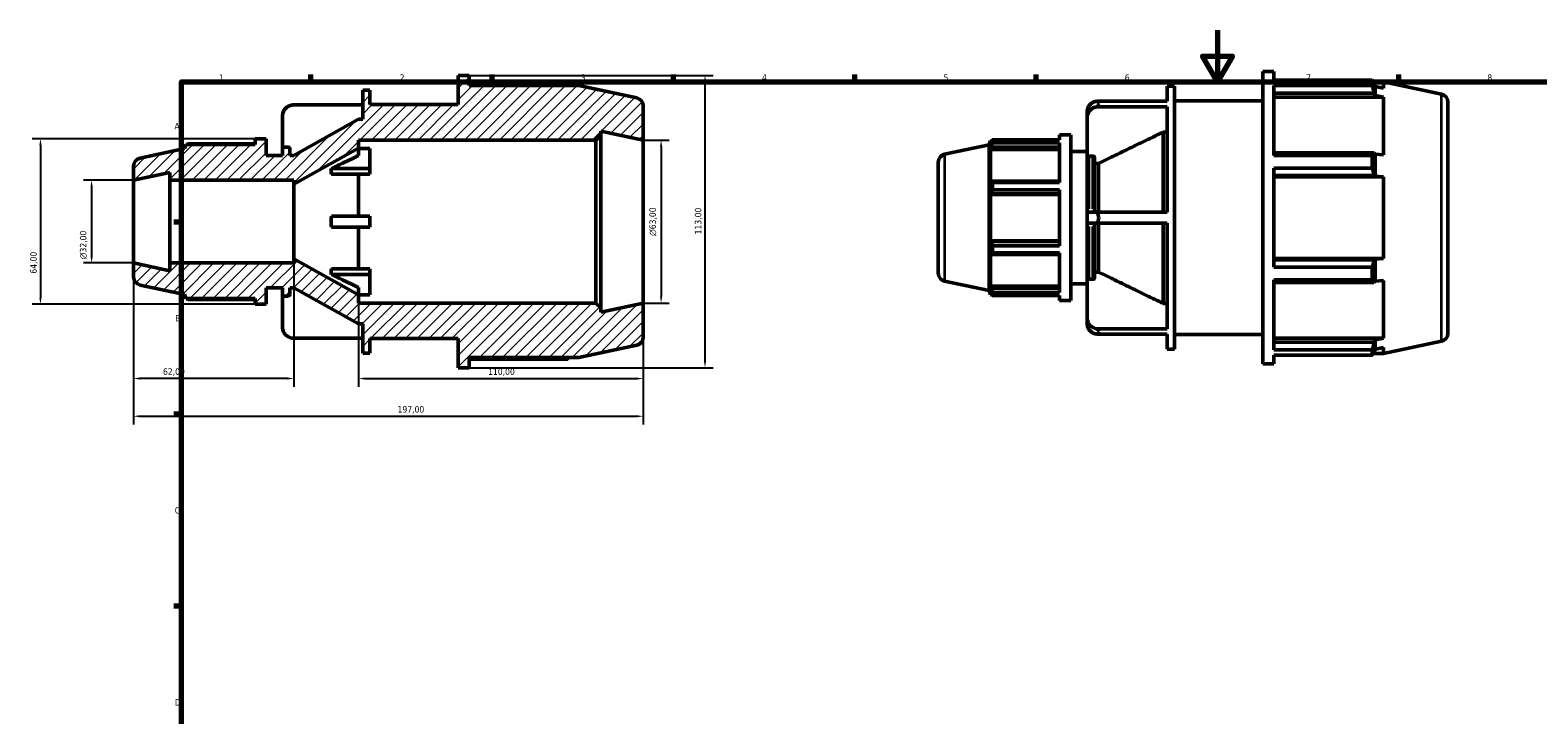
# Model space of a CAD drawing. Header units: millimetres. Extents: x -38 to 931, y -3 to 675.
# Tile 2 of 4: x -38 to 544, y 329 to 594. Entities that reach past the tile are written whole.
import ezdxf

# ---------------------------------------------------------------- set-up
doc = ezdxf.new("R2010")
doc.units = ezdxf.units.MM
for name, color, linetype, lineweight in [('Border (ISO)', 7, 'Continuous', 70), ('Dimension (ISO)', 7, 'Continuous', 25), ('Hatch (ISO)', 7, 'Continuous', 18), ('Visible (ISO)', 7, 'Continuous', 50), ('Visible Narrow (ISO)', 7, 'Continuous', 35)]:
    doc.layers.add(name, color=color, linetype=linetype, lineweight=lineweight)
doc.styles.add('Note Text (ISO)', font='tahoma.ttf')
doc.dimstyles.new('Default (ISO)', dxfattribs={"dimtxt": 2.5, "dimasz": 2.5, "dimexe": 3.175, "dimexo": 0, "dimgap": 0.762, "dimtad": 1, "dimrnd": 1e-08, "dimzin": 0, "dimtxsty": 'Note Text (ISO)', "dimcen": 0.09, "dimdle": 10, "dimclrd": 256, "dimclre": 256, "dimclrt": 232, "dimazin": 0, "dimtfac": 1.40208, "dimtmove": 0, "dimatfit": 3, "dimfxl": 1, "dimtolj": 1, "dimtzin": 0, "dimlwd": -1, "dimlwe": -1, "dimarcsym": 0})

# ---------------------------------------------------------------- blocks, each defined once
blk = doc.blocks.new('Borders Default Border')
at = {"layer": 'Border (ISO)'}
for p, q in [((70.08, 574), (70.08, 576.9)), ((140.17, 574), (140.17, 576.9)), ((210.25, 574), (210.25, 576.9)), ((280.33, 574), (280.33, 576.9)), ((350.42, 574), (350.42, 576.9)), ((490.58, 574), (490.58, 576.9)), ((20, 519.75), (17.1, 519.75)), ((20, 445.5), (17.1, 445.5)), ((20, 371.25), (17.1, 371.25))]:
    blk.add_line(p, q, dxfattribs=at)
at = {"layer": 'Border (ISO)', "flags": 128}
for points in [[(420.5, 594), (420.5, 574), (414.73, 584), (426.27, 584), (420.5, 574)], [(20, 20), (20, 574), (821, 574), (821, 20), (20, 20)]]:
    blk.add_lwpolyline(points, dxfattribs=at)
at = {"layer": 'Border (ISO)', "color": 232, "true_color": 0xca0064, "char_height": 2.5, "attachment_point": 7, "style": 'Note Text (ISO)'}
for s, insert in [('1', (34.48, 574.4)), ('2', (104.37, 574.4)), ('3', (174.43, 574.35)), ('4', (244.42, 574.4)), ('5', (314.64, 574.35)), ('6', (384.66, 574.35)), ('7', (454.77, 574.4)), ('8', (524.81, 574.34)), ('A', (17.29, 555.62)), ('B', (17.59, 481.37)), ('C', (17.43, 407.08)), ('D', (17.43, 332.88))]:
    blk.add_mtext(s, dxfattribs=dict(at, insert=insert))
blk = doc.blocks.new('*D7')
at = {"layer": 'Defpoints', "color": 0, "transparency": 16777216}
for p in [(1.5, 536), (-14.72, 504), (1.5, 504)]:
    blk.add_point(p, dxfattribs=at)
at = {"layer": 'Dimension (ISO)', "transparency": 16777216}
for p, q in [((1.5, 536), (-17.9, 536)), ((-14.72, 533.5), (-14.72, 506.5)), ((1.5, 504), (-17.9, 504))]:
    blk.add_line(p, q, dxfattribs=at)
for points in [[(-15.14, 533.5), (-14.3, 533.5), (-14.72, 536)], [(-15.14, 506.5), (-14.3, 506.5), (-14.72, 504)]]:
    blk.add_solid(points, dxfattribs=at)
at = {"layer": 'Dimension (ISO)', "color": 232, "true_color": 0xca0064, "transparency": 16777216, "insert": (-19.24, 505.44), "char_height": 2.5, "attachment_point": 1, "rotation": 90, "style": 'Note Text (ISO)'}
blk.add_mtext('\\A1;\\fAIGDT|b0|i0;\\H2.5000;\\ln\\fTahoma|b0|i0;\\H2.5000;32,00', dxfattribs=at)
blk = doc.blocks.new('*D8')
at = {"layer": 'Defpoints', "color": 0, "transparency": 16777216}
for p in [(1.5, 504), (63.5, 505.6), (1.5, 459.32)]:
    blk.add_point(p, dxfattribs=at)
at = {"layer": 'Dimension (ISO)', "transparency": 16777216}
for p, q in [((1.5, 504), (1.5, 456.14)), ((63.5, 505.6), (63.5, 456.14)), ((61, 459.32), (4, 459.32))]:
    blk.add_line(p, q, dxfattribs=at)
for points in [[(4, 459.74), (4, 458.9), (1.5, 459.32)], [(61, 459.74), (61, 458.9), (63.5, 459.32)]]:
    blk.add_solid(points, dxfattribs=at)
at = {"layer": 'Dimension (ISO)', "color": 232, "true_color": 0xca0064, "transparency": 16777216, "insert": (12.87, 463.25), "char_height": 2.5, "attachment_point": 1, "style": 'Note Text (ISO)'}
blk.add_mtext('\\A1;62,00', dxfattribs=at)
blk = doc.blocks.new('*D9')
at = {"layer": 'Defpoints', "color": 0, "transparency": 16777216}
for p in [(88.5, 491.65), (198.5, 488.5), (198.5, 459.3)]:
    blk.add_point(p, dxfattribs=at)
at = {"layer": 'Dimension (ISO)', "transparency": 16777216}
for p, q in [((88.5, 491.65), (88.5, 456.12)), ((198.5, 488.5), (198.5, 456.12)), ((91, 459.3), (196, 459.3))]:
    blk.add_line(p, q, dxfattribs=at)
for points in [[(91, 459.72), (91, 458.88), (88.5, 459.3)], [(196, 459.72), (196, 458.88), (198.5, 459.3)]]:
    blk.add_solid(points, dxfattribs=at)
at = {"layer": 'Dimension (ISO)', "color": 232, "true_color": 0xca0064, "transparency": 16777216, "insert": (138.55, 463.23), "char_height": 2.5, "attachment_point": 1, "style": 'Note Text (ISO)'}
blk.add_mtext('\\A1;110,00', dxfattribs=at)
blk = doc.blocks.new('*D10')
at = {"layer": 'Defpoints', "color": 0, "transparency": 16777216}
for p in [(131.28, 576.5), (131.28, 463.5), (222.39, 463.5)]:
    blk.add_point(p, dxfattribs=at)
at = {"layer": 'Dimension (ISO)', "transparency": 16777216}
for p, q in [((131.28, 576.5), (225.57, 576.5)), ((222.39, 574), (222.39, 466)), ((131.28, 463.5), (225.57, 463.5))]:
    blk.add_line(p, q, dxfattribs=at)
for points in [[(221.98, 574), (222.81, 574), (222.39, 576.5)], [(221.98, 466), (222.81, 466), (222.39, 463.5)]]:
    blk.add_solid(points, dxfattribs=at)
at = {"layer": 'Dimension (ISO)', "color": 232, "true_color": 0xca0064, "transparency": 16777216, "insert": (218.46, 515.05), "char_height": 2.5, "attachment_point": 1, "rotation": 90, "style": 'Note Text (ISO)'}
blk.add_mtext('\\A1;113,00', dxfattribs=at)
blk = doc.blocks.new('*D11')
at = {"layer": 'Defpoints', "color": 0, "transparency": 16777216}
for p in [(48.45, 552), (-34.49, 488), (48.45, 488)]:
    blk.add_point(p, dxfattribs=at)
at = {"layer": 'Dimension (ISO)', "transparency": 16777216}
for p, q in [((48.45, 552), (-37.67, 552)), ((-34.49, 549.5), (-34.49, 490.5)), ((48.45, 488), (-37.67, 488))]:
    blk.add_line(p, q, dxfattribs=at)
for points in [[(-34.91, 549.5), (-34.08, 549.5), (-34.49, 552)], [(-34.91, 490.5), (-34.08, 490.5), (-34.49, 488)]]:
    blk.add_solid(points, dxfattribs=at)
at = {"layer": 'Dimension (ISO)', "color": 232, "true_color": 0xca0064, "transparency": 16777216, "insert": (-38.43, 499.87), "char_height": 2.5, "attachment_point": 1, "rotation": 90, "style": 'Note Text (ISO)'}
blk.add_mtext('\\A1;64,00', dxfattribs=at)
blk = doc.blocks.new('*D12')
at = {"layer": 'Defpoints', "color": 0, "transparency": 16777216}
for p in [(1.5, 504), (198.5, 488.5), (198.5, 444.73)]:
    blk.add_point(p, dxfattribs=at)
at = {"layer": 'Dimension (ISO)', "transparency": 16777216}
for p, q in [((1.5, 504), (1.5, 441.56)), ((198.5, 488.5), (198.5, 441.56)), ((4, 444.73), (196, 444.73))]:
    blk.add_line(p, q, dxfattribs=at)
for points in [[(4, 445.15), (4, 444.32), (1.5, 444.73)], [(196, 445.15), (196, 444.32), (198.5, 444.73)]]:
    blk.add_solid(points, dxfattribs=at)
at = {"layer": 'Dimension (ISO)', "color": 232, "true_color": 0xca0064, "transparency": 16777216, "insert": (103.55, 448.67), "char_height": 2.5, "attachment_point": 1, "style": 'Note Text (ISO)'}
blk.add_mtext('\\A1;197,00', dxfattribs=at)
blk = doc.blocks.new('*D13')
at = {"layer": 'Defpoints', "color": 0, "transparency": 16777216}
for p in [(198.5, 551.5), (198.5, 488.5), (205.42, 488.5)]:
    blk.add_point(p, dxfattribs=at)
at = {"layer": 'Dimension (ISO)', "transparency": 16777216}
for p, q in [((198.5, 551.5), (208.6, 551.5)), ((205.42, 549), (205.42, 491)), ((198.5, 488.5), (208.6, 488.5))]:
    blk.add_line(p, q, dxfattribs=at)
for points in [[(205.01, 549), (205.84, 549), (205.42, 551.5)], [(205.01, 491), (205.84, 491), (205.42, 488.5)]]:
    blk.add_solid(points, dxfattribs=at)
at = {"layer": 'Dimension (ISO)', "color": 232, "true_color": 0xca0064, "transparency": 16777216, "insert": (200.9, 514.44), "char_height": 2.5, "attachment_point": 1, "rotation": 90, "style": 'Note Text (ISO)'}
blk.add_mtext('\\A1;\\fAIGDT|b0|i0;\\H2.5000;\\ln\\fTahoma|b0|i0;\\H2.5000;63,00', dxfattribs=at)

msp = doc.modelspace()

# ---------------------------------------------------------------- hatches: boundary and pattern name
at = {"layer": 'Hatch (ISO)'}
h = msp.add_hatch(dxfattribs=at)
h.set_pattern_fill('ANSI31', color=256, scale=25.4, style=0)
h.set_pattern_definition([(45, (0, 0), (-2.245064, 2.245064), [])])
edge = h.paths.add_edge_path()
edge.add_line((52.72, 488), (52.72, 494.4))
edge.add_line((52.72, 494.4), (59.114, 494.4))
edge.add_line((59.114, 494.4), (59.114, 491.84))
edge.add_ellipse((59.754, 491.84), major_axis=(-0.64, 0), ratio=1, start_angle=0, end_angle=90)
edge.add_line((59.754, 491.2), (61.289, 491.2))
edge.add_ellipse((61.289, 491.84), major_axis=(0, -0.64), ratio=1, start_angle=0, end_angle=90)
edge.add_line((61.929, 491.84), (61.929, 494.4))
edge.add_line((61.929, 494.4), (63.5, 494.4))
edge.add_line((63.5, 494.4), (88.5, 480.45))
edge.add_line((88.5, 480.45), (90.071, 480.45))
edge.add_line((90.071, 480.45), (90.071, 469.15))
edge.add_line((90.071, 469.15), (92.886, 469.15))
edge.add_line((92.886, 469.15), (92.886, 474.8))
edge.add_line((92.886, 474.8), (127.017, 474.8))
edge.add_line((127.017, 474.8), (127.017, 463.5))
edge.add_line((127.017, 463.5), (131.284, 463.5))
edge.add_line((131.284, 463.5), (131.284, 467.455))
edge.add_line((131.284, 467.455), (173.589, 467.455))
edge.add_line((173.589, 467.455), (196.005, 472.22))
edge.add_ellipse((195.35, 475.301), major_axis=(0.655, -3.081), ratio=1, start_angle=0, end_angle=78)
edge.add_line((198.5, 475.301), (198.5, 488.5))
edge.add_line((198.5, 488.5), (182.083, 485.011))
edge.add_line((182.083, 485.011), (182.083, 486.61))
edge.add_line((182.083, 486.61), (180.193, 488.5))
edge.add_line((180.193, 488.5), (88.5, 488.5))
edge.add_line((88.5, 488.5), (88.5, 491.65))
edge.add_line((88.5, 491.65), (63.5, 505.6))
edge.add_line((63.5, 505.6), (63.5, 504))
edge.add_line((63.5, 504), (15.571, 504))
edge.add_line((15.571, 504), (15.571, 501.009))
edge.add_line((15.571, 501.009), (1.5, 504))
edge.add_line((1.5, 504), (1.5, 498.551))
edge.add_ellipse((4.65, 498.551), major_axis=(-3.15, 0), ratio=1, start_angle=0, end_angle=78)
edge.add_line((3.995, 495.47), (21.2, 491.813))
edge.add_line((21.2, 491.813), (21.711, 490.24))
edge.add_line((21.711, 490.24), (48.453, 490.24))
edge.add_line((48.453, 490.24), (48.453, 488))
edge.add_line((48.453, 488), (52.72, 488))
edge = h.paths.add_edge_path()
edge.add_line((52.72, 545.6), (52.72, 552))
edge.add_line((52.72, 552), (48.453, 552))
edge.add_line((48.453, 552), (48.453, 549.76))
edge.add_line((48.453, 549.76), (21.711, 549.76))
edge.add_line((21.711, 549.76), (21.2, 548.187))
edge.add_line((21.2, 548.187), (3.995, 544.53))
edge.add_ellipse((4.65, 541.449), major_axis=(-0.655, 3.081), ratio=1, start_angle=0, end_angle=78)
edge.add_line((1.5, 541.449), (1.5, 536))
edge.add_line((1.5, 536), (15.571, 538.991))
edge.add_line((15.571, 538.991), (15.571, 536))
edge.add_line((15.571, 536), (63.5, 536))
edge.add_line((63.5, 536), (63.5, 534.4))
edge.add_line((63.5, 534.4), (88.5, 548.35))
edge.add_line((88.5, 548.35), (88.5, 551.5))
edge.add_line((88.5, 551.5), (180.193, 551.5))
edge.add_line((180.193, 551.5), (182.083, 553.39))
edge.add_line((182.083, 553.39), (182.083, 554.989))
edge.add_line((182.083, 554.989), (198.5, 551.5))
edge.add_line((198.5, 551.5), (198.5, 564.699))
edge.add_ellipse((195.35, 564.699), major_axis=(3.15, 0), ratio=1, start_angle=0, end_angle=78)
edge.add_line((196.005, 567.78), (173.589, 572.545))
edge.add_line((173.589, 572.545), (131.284, 572.545))
edge.add_line((131.284, 572.545), (131.284, 576.5))
edge.add_line((131.284, 576.5), (127.017, 576.5))
edge.add_line((127.017, 576.5), (127.017, 565.2))
edge.add_line((127.017, 565.2), (92.886, 565.2))
edge.add_line((92.886, 565.2), (92.886, 570.85))
edge.add_line((92.886, 570.85), (90.071, 570.85))
edge.add_line((90.071, 570.85), (90.071, 559.55))
edge.add_line((90.071, 559.55), (88.5, 559.55))
edge.add_line((88.5, 559.55), (63.5, 545.6))
edge.add_line((63.5, 545.6), (61.929, 545.6))
edge.add_line((61.929, 545.6), (61.929, 548.16))
edge.add_ellipse((61.289, 548.16), major_axis=(0.64, 0), ratio=1, start_angle=0, end_angle=90)
edge.add_line((61.289, 548.8), (59.754, 548.8))
edge.add_ellipse((59.754, 548.16), major_axis=(0, 0.64), ratio=1, start_angle=0, end_angle=90)
edge.add_line((59.114, 548.16), (59.114, 545.6))
edge.add_line((59.114, 545.6), (52.72, 545.6))

# ---------------------------------------------------------------- linework, layer by layer
at = {"layer": 'Visible (ISO)'}
for p, q in [((438.048, 464.982), (438.048, 577.982)), ((438.048, 577.982), (442.315, 577.982)), ((442.315, 574.645), (442.315, 577.982)), ((131.284, 576.5), (127.017, 576.5)), ((127.017, 576.5), (127.017, 565.2)), ((131.284, 572.545), (131.284, 576.5)), ((169.295, 573.162), (131.284, 573.162)), ((173.589, 572.545), (131.284, 572.545)), ((196.005, 567.78), (173.589, 572.545)), ((401.103, 566.548), (401.103, 572.332)), ((401.103, 572.332), (403.917, 572.332)), ((403.917, 470.632), (403.917, 572.332)), ((442.315, 574.645), (480.327, 574.645)), ((442.315, 545.546), (442.315, 572.602)), ((480.327, 572.602), (442.315, 572.602)), ((480.327, 572.602), (480.327, 574.645)), ((480.646, 574.027), (484.62, 574.027)), ((481.388, 572.251), (481.061, 573.212)), ((481.388, 568.7), (481.388, 572.251)), ((484.62, 571.595), (481.388, 572.251)), ((507.036, 569.263), (484.62, 574.027)), ((484.62, 571.595), (484.62, 574.027)), ((92.886, 570.85), (90.071, 570.85)), ((90.071, 570.85), (90.071, 559.55)), ((92.886, 565.2), (92.886, 570.85)), ((374.031, 566.548), (401.103, 566.548)), ((403.917, 566.682), (438.048, 566.682)), ((442.315, 569.594), (481.061, 569.594)), ((442.315, 568.09), (484.62, 568.09)), ((481.061, 569.594), (481.388, 568.7)), ((481.388, 568.7), (484.62, 568.09)), ((484.62, 545.745), (484.62, 568.09)), ((509.531, 566.182), (509.531, 476.783)), ((59.114, 561.19), (59.114, 548.16)), ((90.071, 565.065), (63, 565.065)), ((88.5, 559.55), (63.5, 545.6)), ((90.071, 559.55), (88.5, 559.55)), ((127.017, 565.2), (92.886, 565.2)), ((198.5, 551.5), (198.5, 564.699)), ((370.146, 562.672), (370.146, 560.539)), ((370.146, 560.539), (370.146, 544.733)), ((401.103, 564.414), (374.031, 564.414)), ((401.103, 523.616), (401.103, 564.414)), ((182.083, 553.39), (182.083, 554.989)), ((182.083, 554.989), (198.5, 551.5)), ((399.531, 523.616), (399.531, 554.617)), ((401.103, 554.617), (399.531, 554.617)), ((21.2, 548.187), (3.995, 544.53)), ((21.711, 549.76), (21.2, 548.187)), ((48.453, 549.76), (21.711, 549.76)), ((48.453, 550.11), (22.439, 550.11)), ((52.72, 552), (48.453, 552)), ((48.453, 552), (48.453, 549.76)), ((52.72, 545.6), (52.72, 552)), ((59.114, 548.16), (59.114, 545.6)), ((61.289, 548.8), (59.754, 548.8)), ((61.929, 545.6), (61.929, 548.16)), ((63.5, 534.4), (88.5, 548.35)), ((88.5, 548.35), (88.5, 551.5)), ((88.5, 551.5), (180.193, 551.5)), ((88.5, 545.549), (88.5, 548.35)), ((88.5, 548.284), (92.886, 548.284)), ((92.886, 540.466), (92.886, 548.284)), ((180.193, 551.5), (182.083, 553.39)), ((180.193, 551.5), (180.193, 488.5)), ((182.083, 486.61), (182.083, 553.39)), ((198.5, 488.5), (198.5, 551.5)), ((315.026, 546.013), (332.231, 549.67)), ((332.231, 549.67), (332.742, 551.242)), ((332.231, 493.295), (332.231, 549.67)), ((332.742, 551.242), (332.742, 549.865)), ((333.289, 551.242), (332.742, 551.242)), ((333.054, 550.781), (332.742, 549.865)), ((332.742, 547.88), (333.054, 548.731)), ((359.485, 547.88), (332.742, 547.88)), ((332.742, 547.88), (332.742, 535.224)), ((333.054, 548.731), (359.485, 548.731)), ((333.47, 551.592), (359.485, 551.592)), ((333.47, 550.435), (333.47, 551.592)), ((359.485, 550.435), (333.47, 550.435)), ((359.485, 553.482), (359.485, 551.592)), ((359.485, 553.482), (363.751, 553.482)), ((359.485, 550.435), (359.485, 535.111)), ((363.751, 553.482), (363.751, 489.482)), ((59.114, 545.6), (52.72, 545.6)), ((63.5, 545.6), (61.929, 545.6)), ((312.531, 500.033), (312.531, 542.932)), ((363.751, 547.082), (370.146, 547.082)), ((370.146, 523.616), (370.146, 544.733)), ((372.32, 545.289), (370.786, 545.289)), ((372.96, 544.733), (372.96, 523.616)), ((374.531, 542.509), (372.96, 542.509)), ((374.531, 523.616), (374.531, 542.509)), ((481.061, 546.528), (442.315, 546.528)), ((442.315, 545.546), (480.327, 545.546)), ((480.327, 540.614), (480.327, 545.546)), ((481.388, 546.062), (481.061, 546.528)), ((481.388, 537.489), (481.388, 546.062)), ((484.62, 545.745), (481.388, 546.062)), ((1.5, 541.449), (1.5, 536)), ((1.5, 536), (15.571, 538.991)), ((15.571, 538.991), (15.571, 536)), ((78.019, 540.466), (92.886, 540.466)), ((92.886, 538.332), (78.019, 538.332)), ((88.5, 522.133), (88.5, 538.332)), ((92.886, 538.332), (92.886, 540.466)), ((442.315, 502.351), (442.315, 540.614)), ((480.327, 540.614), (442.315, 540.614)), ((442.315, 537.793), (481.061, 537.793)), ((442.315, 537.283), (484.62, 537.283)), ((481.061, 537.793), (481.388, 537.489)), ((481.388, 537.489), (484.62, 537.283)), ((484.62, 505.682), (484.62, 537.283)), ((1.5, 504), (1.5, 536)), ((15.571, 536), (63.5, 536)), ((15.571, 504), (15.571, 536)), ((63.5, 536), (63.5, 534.4)), ((63.5, 505.6), (63.5, 534.4)), ((333.054, 535.667), (332.742, 535.224)), ((332.742, 530.431), (333.054, 530.72)), ((359.485, 530.431), (332.742, 530.431)), ((332.742, 530.431), (332.742, 512.533)), ((359.485, 535.667), (333.054, 535.667)), ((333.054, 530.72), (359.485, 530.72)), ((333.47, 535.111), (359.485, 535.111)), ((333.47, 532.318), (333.47, 535.111)), ((359.485, 532.318), (333.47, 532.318)), ((359.485, 532.318), (359.485, 510.647)), ((78.019, 522.133), (92.886, 522.133)), ((92.886, 517.867), (92.886, 522.133)), ((370.146, 523.616), (374.031, 523.616)), ((370.146, 523.616), (370.146, 519.349)), ((374.031, 519.349), (370.146, 519.349)), ((370.146, 498.232), (370.146, 519.349)), ((372.96, 519.349), (372.96, 498.232)), ((374.031, 523.616), (401.103, 523.616)), ((401.103, 519.349), (374.031, 519.349)), ((374.531, 500.456), (374.531, 519.349)), ((399.531, 488.348), (399.531, 519.349)), ((401.103, 478.55), (401.103, 519.349)), ((92.886, 517.867), (78.019, 517.867)), ((88.5, 501.668), (88.5, 517.867)), ((359.485, 512.533), (332.742, 512.533)), ((333.054, 512.245), (332.742, 512.533)), ((332.742, 507.741), (333.054, 507.297)), ((332.742, 507.741), (332.742, 495.085)), ((359.485, 512.245), (333.054, 512.245)), ((333.054, 507.297), (359.485, 507.297)), ((333.47, 510.647), (359.485, 510.647)), ((333.47, 507.853), (333.47, 510.647)), ((359.485, 507.853), (333.47, 507.853)), ((359.485, 507.853), (359.485, 492.53)), ((15.571, 501.009), (1.5, 504)), ((1.5, 504), (1.5, 498.551)), ((63.5, 504), (15.571, 504)), ((15.571, 504), (15.571, 501.009)), ((88.5, 491.65), (63.5, 505.6)), ((63.5, 505.6), (63.5, 504)), ((78.019, 501.668), (92.886, 501.668)), ((92.886, 499.534), (92.886, 501.668)), ((442.315, 505.682), (484.62, 505.682)), ((481.061, 505.172), (442.315, 505.172)), ((442.315, 502.351), (480.327, 502.351)), ((480.327, 497.419), (480.327, 502.351)), ((481.388, 505.475), (481.061, 505.172)), ((484.62, 505.682), (481.388, 505.475)), ((481.388, 496.903), (481.388, 505.475)), ((3.995, 495.47), (21.2, 491.813)), ((92.886, 499.534), (78.019, 499.534)), ((92.886, 491.716), (92.886, 499.534)), ((315.026, 496.952), (332.231, 493.295)), ((363.751, 495.882), (370.146, 495.882)), ((370.146, 498.232), (370.146, 482.426)), ((370.786, 497.676), (372.32, 497.676)), ((372.96, 500.456), (374.531, 500.456)), ((442.315, 470.363), (442.315, 497.419)), ((480.327, 497.419), (442.315, 497.419)), ((442.315, 496.437), (481.061, 496.437)), ((481.061, 496.437), (481.388, 496.903)), ((481.388, 496.903), (484.62, 497.22)), ((484.62, 474.874), (484.62, 497.22)), ((21.2, 491.813), (21.711, 490.24)), ((21.711, 490.24), (48.453, 490.24)), ((22.439, 489.89), (48.453, 489.89)), ((48.453, 490.24), (48.453, 488)), ((52.72, 488), (52.72, 494.4)), ((52.72, 494.4), (59.114, 494.4)), ((59.114, 494.4), (59.114, 491.84)), ((59.114, 491.84), (59.114, 478.81)), ((59.754, 491.2), (61.289, 491.2)), ((61.929, 491.84), (61.929, 494.4)), ((61.929, 494.4), (63.5, 494.4)), ((63.5, 494.4), (88.5, 480.45)), ((88.5, 491.65), (88.5, 494.451)), ((92.886, 491.716), (88.5, 491.716)), ((88.5, 488.5), (88.5, 491.65)), ((332.231, 493.295), (332.742, 491.722)), ((359.485, 495.085), (332.742, 495.085)), ((333.054, 494.233), (332.742, 495.085)), ((332.742, 493.1), (333.054, 492.184)), ((332.742, 493.1), (332.742, 491.722)), ((333.289, 491.722), (332.742, 491.722)), ((359.485, 494.233), (333.054, 494.233)), ((333.47, 492.53), (359.485, 492.53)), ((333.47, 491.373), (333.47, 492.53)), ((359.485, 491.373), (333.47, 491.373)), ((359.485, 491.373), (359.485, 489.482)), ((48.453, 488), (52.72, 488)), ((180.193, 488.5), (88.5, 488.5)), ((182.083, 486.61), (180.193, 488.5)), ((198.5, 488.5), (182.083, 485.011)), ((182.083, 485.011), (182.083, 486.61)), ((198.5, 475.301), (198.5, 488.5)), ((359.485, 489.482), (363.751, 489.482)), ((399.531, 488.348), (401.103, 488.348)), ((88.5, 480.45), (90.071, 480.45)), ((90.071, 480.45), (90.071, 469.15)), ((370.146, 482.426), (370.146, 480.293)), ((374.031, 478.55), (401.103, 478.55)), ((63, 474.935), (90.071, 474.935)), ((92.886, 469.15), (92.886, 474.8)), ((92.886, 474.8), (127.017, 474.8)), ((127.017, 474.8), (127.017, 463.5)), ((173.589, 467.455), (196.005, 472.22)), ((401.103, 476.417), (374.031, 476.417)), ((401.103, 470.632), (401.103, 476.417)), ((403.917, 476.282), (438.048, 476.282)), ((442.315, 474.874), (484.62, 474.874)), ((481.061, 473.371), (442.315, 473.371)), ((481.388, 474.265), (481.061, 473.371)), ((484.62, 474.874), (481.388, 474.265)), ((481.388, 470.714), (481.388, 474.265)), ((507.036, 473.702), (484.62, 468.937)), ((90.071, 469.15), (92.886, 469.15)), ((131.284, 463.5), (131.284, 467.455)), ((131.284, 467.455), (173.589, 467.455)), ((131.284, 466.838), (169.295, 466.838)), ((401.103, 470.632), (403.917, 470.632)), ((442.315, 470.363), (480.327, 470.363)), ((442.315, 464.982), (442.315, 468.32)), ((480.327, 468.32), (442.315, 468.32)), ((480.327, 468.32), (480.327, 470.363)), ((480.646, 468.937), (484.62, 468.937)), ((481.061, 469.753), (481.388, 470.714)), ((481.388, 470.714), (484.62, 471.369)), ((484.62, 468.937), (484.62, 471.369)), ((127.017, 463.5), (131.284, 463.5)), ((438.048, 464.982), (442.315, 464.982))]:
    msp.add_line(p, q, dxfattribs=at)
for centre, radius, start, end in [((195.35, 564.699), 3.15, 0, 78), ((506.381, 566.182), 3.15, 0, 78), ((59.754, 548.16), 0.64, 90, 180), ((61.289, 548.16), 0.64, 0, 90), ((4.65, 541.449), 3.15, 102, 180), ((315.681, 542.932), 3.15, 102, 180), ((4.65, 498.551), 3.15, 180, 258), ((315.681, 500.033), 3.15, 180, 258), ((59.754, 491.84), 0.64, 180, 270), ((61.289, 491.84), 0.64, 270, 0), ((195.35, 475.301), 3.15, 282, 0), ((506.381, 476.783), 3.15, 282, 0)]:
    msp.add_arc(centre, radius, start, end, dxfattribs=at)
for centre, start_param, end_param in [((374.666, 562.672), 4.8532526, 6.2831853), ((63.634, 561.19), 4.8532526, 6.2831853), ((374.666, 560.539), 4.8532526, 6.2831853), ((63.634, 478.81), 0, 1.4299327), ((374.666, 482.426), 0, 1.4299327), ((374.666, 480.293), 0, 1.4299327)]:
    msp.add_ellipse(centre, major_axis=(-4.52, 0), ratio=0.8660254, start_param=start_param, end_param=end_param, dxfattribs=at)
for points, weights in [([(169.615, 572.545), (169.458, 572.851), (169.295, 573.162)], [1.00036450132, 1.00025633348, 1]), ([(480.327, 574.645), (480.708, 573.914), (481.061, 573.212)], [1, 1.00060190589, 1.00038686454]), ([(481.061, 569.594), (480.708, 571.067), (480.327, 572.602)], [1.00038686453, 1.00060190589, 1]), ([(399.531, 554.617), (384.343, 547.267), (374.531, 542.509)], [1, 1.02385469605, 1]), ([(22.439, 550.11), (22.347, 549.933), (22.258, 549.76)], [1, 1.00056756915, 1.00098713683]), ([(333.054, 550.781), (333.254, 551.178), (333.47, 551.592)], [1.00184985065, 1.00133328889, 1]), ([(333.47, 550.435), (333.254, 549.566), (333.054, 548.731)], [1, 1.00133328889, 1.00184985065]), ([(78.019, 540.466), (82.652, 542.715), (88.5, 545.549)], [1.02626676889, 1.01986506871, 1]), ([(480.327, 545.546), (480.708, 546.047), (481.061, 546.528)], [1, 1.00060190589, 1.00038686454]), ([(78.019, 538.332), (77.656, 539.399), (78.019, 540.466)], [1.13025534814, 1.13536965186, 1.13025534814]), ([(481.061, 537.793), (480.708, 539.174), (480.327, 540.614)], [1.00038686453, 1.00060190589, 1]), ([(333.054, 535.667), (333.254, 535.395), (333.47, 535.111)], [1.00184985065, 1.00133328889, 1]), ([(333.47, 532.318), (333.254, 531.503), (333.054, 530.72)], [1, 1.00133328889, 1.00184985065]), ([(78.019, 517.867), (77.656, 520), (78.019, 522.133)], [1.13025534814, 1.13536965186, 1.13025534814]), ([(333.054, 512.245), (333.254, 511.462), (333.47, 510.647)], [1.00184985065, 1.00133328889, 1]), ([(333.47, 507.853), (333.254, 507.57), (333.054, 507.297)], [1, 1.00133328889, 1.00184985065]), ([(78.019, 499.534), (77.656, 500.601), (78.019, 501.668)], [1.13025534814, 1.13536965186, 1.13025534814]), ([(480.327, 502.351), (480.708, 503.79), (481.061, 505.172)], [1, 1.00060190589, 1.00038686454]), ([(88.5, 494.451), (82.652, 497.285), (78.019, 499.534)], [1, 1.01986506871, 1.02626676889]), ([(374.531, 500.456), (384.343, 495.698), (399.531, 488.348)], [1, 1.02385469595, 1]), ([(481.061, 496.437), (480.708, 496.918), (480.327, 497.419)], [1.00038686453, 1.00060190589, 1]), ([(22.258, 490.24), (22.347, 490.067), (22.439, 489.89)], [1.00098713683, 1.00056756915, 1]), ([(333.054, 494.233), (333.254, 493.399), (333.47, 492.53)], [1.00184985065, 1.00133328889, 1]), ([(333.47, 491.373), (333.254, 491.787), (333.054, 492.184)], [1, 1.00133328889, 1.00184985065]), ([(480.327, 470.363), (480.708, 471.898), (481.061, 473.371)], [1, 1.00060190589, 1.00038686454]), ([(169.295, 466.838), (169.458, 467.149), (169.615, 467.455)], [1, 1.00025633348, 1.00036450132]), ([(481.061, 469.753), (480.708, 469.051), (480.327, 468.32)], [1.00038686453, 1.00060190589, 1])]:
    msp.add_rational_spline(points, weights, degree=2, dxfattribs=at)
for points in [[(374.666, 565.52), (374.459, 565.866), (374.246, 566.21), (374.031, 566.548)], [(374.031, 564.414), (374.246, 564.804), (374.459, 565.173), (374.666, 565.52)], [(374.666, 521.482), (374.46, 522.172), (374.247, 522.886), (374.031, 523.616)], [(374.031, 519.349), (374.247, 520.078), (374.46, 520.792), (374.666, 521.482)], [(374.666, 477.445), (374.459, 477.791), (374.246, 478.16), (374.031, 478.55)], [(374.031, 476.417), (374.246, 476.754), (374.459, 477.099), (374.666, 477.445)]]:
    msp.add_open_spline(points, degree=3, dxfattribs=at)
for points, knots in [([(370.786, 545.289), (370.707, 545.289), (370.614, 545.273), (370.468, 545.22), (370.389, 545.175), (370.277, 545.078), (370.225, 545.009), (370.164, 544.882), (370.146, 544.802), (370.146, 544.733)], [0, 0, 0, 0, 0.023674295, 0.023674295, 0.047381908, 0.047381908, 0.071130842, 0.071130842, 0.094915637, 0.094915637, 0.094915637, 0.094915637]), ([(372.96, 544.733), (372.96, 544.802), (372.941, 544.882), (372.881, 545.009), (372.828, 545.078), (372.716, 545.175), (372.637, 545.22), (372.492, 545.273), (372.399, 545.289), (372.32, 545.289)], [-0.094915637, -0.094915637, -0.094915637, -0.094915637, -0.071130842, -0.071130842, -0.047381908, -0.047381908, -0.023674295, -0.023674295, 0, 0, 0, 0]), ([(370.146, 498.232), (370.146, 498.163), (370.164, 498.082), (370.225, 497.956), (370.277, 497.887), (370.389, 497.79), (370.468, 497.744), (370.614, 497.692), (370.707, 497.676), (370.786, 497.676)], [-0.094915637, -0.094915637, -0.094915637, -0.094915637, -0.071130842, -0.071130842, -0.047381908, -0.047381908, -0.023674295, -0.023674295, 0, 0, 0, 0]), ([(372.32, 497.676), (372.399, 497.676), (372.492, 497.692), (372.637, 497.744), (372.716, 497.79), (372.828, 497.887), (372.881, 497.956), (372.941, 498.082), (372.96, 498.163), (372.96, 498.232)], [0, 0, 0, 0, 0.023674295, 0.023674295, 0.047381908, 0.047381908, 0.071130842, 0.071130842, 0.094915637, 0.094915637, 0.094915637, 0.094915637])]:
    msp.add_open_spline(points, degree=3, knots=knots, dxfattribs=at)
at = {"layer": 'Visible Narrow (ISO)'}
for p, q in [((507.036, 474.29), (507.036, 568.674)), ((315.026, 545.711), (315.026, 497.254)), ((370.786, 544.536), (370.786, 524.904)), ((372.32, 524.904), (372.32, 544.536)), ((370.786, 518.061), (370.786, 498.428)), ((372.32, 498.428), (372.32, 518.061))]:
    msp.add_line(p, q, dxfattribs=at)

# ---------------------------------------------------------------- block references
msp.add_blockref('Borders Default Border', (0, 0))

# ---------------------------------------------------------------- dimensions: what is measured, and where the dimension line sits
at = {"layer": 'Dimension (ISO)'}
for base, p1, p2, angle, picture, middle in [((222.395, 463.5), (131.284, 576.5), (131.284, 463.5), 90, '*D10', (222.395, 520)), ((-34.492, 488), (48.453, 552), (48.453, 488), 90, '*D11', (-34.492, 504)), ((1.5, 459.32), (63.5, 505.6), (1.5, 504), 180, '*D8', (17, 459.32)), ((198.5, 444.732), (1.5, 504), (198.5, 488.5), 180, '*D12', (108.5, 444.732)), ((198.5, 459.298), (88.5, 491.65), (198.5, 488.5), 180, '*D9', (143.5, 459.298))]:
    dim = msp.add_linear_dim(base=base, p1=p1, p2=p2, angle=angle, dimstyle='Default (ISO)', override={"dimdec": 2, "dimtp": 0, "dimtm": 0, "dimtdec": 2, "dimtofl": 0, "dimatfit": 1}, dxfattribs=at)
    dim.commit()
    dim.dimension.update_dxf_attribs({"geometry": picture, "text_midpoint": middle, "dimtype": 160})
for base, p1, p2, picture, middle in [((205.423, 488.5), (198.5, 551.5), (198.5, 488.5), '*D13', (205.423, 520)), ((-14.72, 504), (1.5, 536), (1.5, 504), '*D7', (-14.72, 511))]:
    dim = msp.add_linear_dim(base=base, p1=p1, p2=p2, angle=90, text='\\fAIGDT|b0|i0;\\H2.5000;\\ln\\fTahoma|b0|i0;\\H2.5000;<>', dimstyle='Default (ISO)', override={"dimdec": 2, "dimtp": 0, "dimtm": 0, "dimtdec": 2, "dimtofl": 0, "dimatfit": 1}, dxfattribs=at)
    dim.commit()
    dim.dimension.update_dxf_attribs({"geometry": picture, "text_midpoint": middle, "dimtype": 160})

doc.saveas('drawing.dxf')
